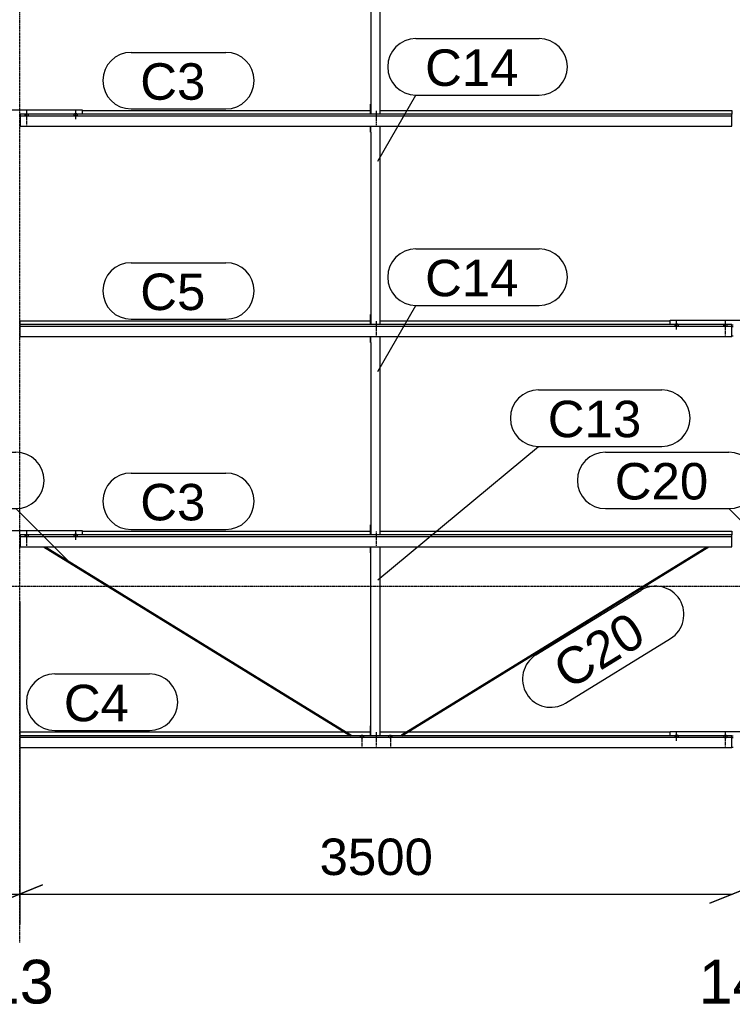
# Model space of a CAD drawing. Header units: millimetres. Extents: x -4888 to 73862, y -29046 to 15504.
# Tile 75 of 111: x 42000 to 45498, y -2054 to 2781. Entities that reach past the tile are written whole.
import ezdxf

# ---------------------------------------------------------------- set-up
doc = ezdxf.new("R2010")
doc.units = ezdxf.units.MM
doc.linetypes.add('DXK_LINE_DOT2', pattern=[3.9198, 1.9599, -1.9599])
doc.linetypes.add('DXK_LINE_DOT3', pattern=[5.9187, 2.979, -0.9799, 0.9799, -0.9799])
doc.styles.add('Arial', font='ARIAL.TTF', dxfattribs={"height": 0.2})

# ---------------------------------------------------------------- blocks, each defined once
blk = doc.blocks.new('Part-1953139-18666 - 1282')
at = {"color": 3, "linetype": 'Continuous'}
for p, q in [((43722, 163.5), (43722, 193.1)), ((43722, 163.5), (43724, 163.5)), ((43724, 163.5), (43724, 193.1)), ((43724, -734.9), (43724, 163.5)), ((43769, -734.9), (43769, 193.1)), ((43722, -734.9), (43722, -685.6)), ((43722, -685.6), (43724, -685.6))]:
    blk.add_line(p, q, dxfattribs=at)
blk = doc.blocks.new('Part-1953139-17165 - 1282')
at = {"color": 3, "linetype": 'Continuous'}
for p, q in [((42003, 251.4), (42003, 193.1)), ((45497, 251.4), (42003, 251.4)), ((42003, 243.9), (45497, 243.9)), ((42307, 270), (43722, 270)), ((43769, 270), (45497, 270)), ((45497, 270), (45497, 251.4)), ((45497, 193.1), (45497, 251.4)), ((42003, 193.1), (45497, 193.1))]:
    blk.add_line(p, q, dxfattribs=at)
blk = doc.blocks.new('Bolt-1953139-18676 - 1282')
at = {"color": 5, "linetype": 'DXK_LINE_DOT2'}
blk.add_line((43750, 2333.9), (43750, 2291.6), dxfattribs=at)
blk = doc.blocks.new('Bolt-1953139-18027 - 1282')
at = {"color": 5, "linetype": 'DXK_LINE_DOT2'}
blk.add_line((42035, 2263.9), (42035, 2306.2), dxfattribs=at)
blk = doc.blocks.new('Part-1953139-17166 - 1282')
at = {"color": 3, "linetype": 'Continuous'}
for p, q in [((42003, 1284.2), (42003, 1302.9)), ((42003, 1302.9), (43722, 1302.9)), ((42003, 1226), (42003, 1284.2)), ((45497, 1284.2), (42003, 1284.2)), ((42003, 1276.8), (45497, 1276.8)), ((43769, 1302.9), (45193, 1302.9)), ((45497, 1226), (45497, 1284.2)), ((42003, 1226), (45497, 1226))]:
    blk.add_line(p, q, dxfattribs=at)
blk = doc.blocks.new('Bolt-1953139-18675 - 1282')
at = {"color": 5, "linetype": 'DXK_LINE_DOT2'}
blk.add_line((43750, 2304.1), (43750, 2261.8), dxfattribs=at)
blk = doc.blocks.new('Part-1953139-17167 - 1282')
at = {"color": 3, "linetype": 'Continuous'}
for p, q in [((42307, 2335.8), (43722, 2335.8)), ((43769, 2335.8), (45497, 2335.8)), ((45497, 2335.8), (45497, 2317.1)), ((42003, 2317.1), (42003, 2258.8)), ((45497, 2317.1), (42003, 2317.1)), ((42003, 2309.6), (45497, 2309.6)), ((45497, 2258.8), (45497, 2317.1)), ((42003, 2258.8), (45497, 2258.8))]:
    blk.add_line(p, q, dxfattribs=at)
blk = doc.blocks.new('Bolt-1953139-18049 - 1282')
at = {"color": 5, "linetype": 'Continuous'}
for p, q in [((45456.2, 1281.5), (45456, 1281)), ((45456, 1281), (45456, 1280.6)), ((45456, 1280.6), (45456, 1280.1)), ((45456, 1280.1), (45456.2, 1279.6)), ((45456.4, 1281.9), (45456.2, 1281.5)), ((45456.2, 1279.6), (45456.4, 1279.2)), ((45456.7, 1282.4), (45456.4, 1281.9)), ((45456.4, 1279.2), (45456.7, 1278.7)), ((45457.1, 1282.8), (45456.7, 1282.4)), ((45456.7, 1278.7), (45457.1, 1278.3)), ((45457.5, 1283.2), (45457.1, 1282.8)), ((45457.1, 1278.3), (45457.5, 1277.9)), ((45458, 1283.6), (45457.5, 1283.2)), ((45457.5, 1277.9), (45458, 1277.5)), ((45458.6, 1283.9), (45458, 1283.6)), ((45458, 1277.5), (45458.6, 1277.2)), ((45459.3, 1284.3), (45458.6, 1283.9)), ((45458.6, 1277.2), (45459.3, 1276.9)), ((45460, 1284.5), (45459.3, 1284.3)), ((45459.3, 1276.9), (45460, 1276.6)), ((45460.8, 1284.8), (45460, 1284.5)), ((45460, 1276.6), (45460.8, 1276.3)), ((45461.6, 1285), (45460.8, 1284.8)), ((45460.8, 1276.3), (45461.6, 1276.1)), ((45462.4, 1285.1), (45461.6, 1285)), ((45461.6, 1276.1), (45462.4, 1276)), ((45463.2, 1285.3), (45462.4, 1285.1)), ((45462.4, 1276), (45463.2, 1275.9)), ((45464.1, 1285.3), (45463.2, 1285.3)), ((45463.2, 1275.9), (45464.1, 1275.8)), ((45465, 1285.3), (45464.1, 1285.3)), ((45464.1, 1275.8), (45465, 1275.8)), ((45465, 1260.8), (45465, 1303.2)), ((45465.9, 1285.3), (45465, 1285.3)), ((45465, 1275.8), (45465.9, 1275.8)), ((45466.8, 1285.3), (45465.9, 1285.3)), ((45465.9, 1275.8), (45466.8, 1275.9)), ((45467.6, 1285.1), (45466.8, 1285.3)), ((45466.8, 1275.9), (45467.6, 1276)), ((45468.4, 1285), (45467.6, 1285.1)), ((45467.6, 1276), (45468.4, 1276.1)), ((45469.2, 1284.8), (45468.4, 1285)), ((45468.4, 1276.1), (45469.2, 1276.3)), ((45470, 1284.5), (45469.2, 1284.8)), ((45469.2, 1276.3), (45470, 1276.6)), ((45470.7, 1284.3), (45470, 1284.5)), ((45470, 1276.6), (45470.7, 1276.9)), ((45471.4, 1283.9), (45470.7, 1284.3)), ((45470.7, 1276.9), (45471.4, 1277.2)), ((45472, 1283.6), (45471.4, 1283.9)), ((45471.4, 1277.2), (45472, 1277.5)), ((45472.5, 1283.2), (45472, 1283.6)), ((45472, 1277.5), (45472.5, 1277.9)), ((45472.9, 1282.8), (45472.5, 1283.2)), ((45472.5, 1277.9), (45472.9, 1278.3)), ((45473.3, 1282.4), (45472.9, 1282.8)), ((45472.9, 1278.3), (45473.3, 1278.7)), ((45473.6, 1281.9), (45473.3, 1282.4)), ((45473.3, 1278.7), (45473.6, 1279.2)), ((45473.8, 1281.5), (45473.6, 1281.9)), ((45473.6, 1279.2), (45473.8, 1279.6)), ((45474, 1281), (45473.8, 1281.5)), ((45473.8, 1279.6), (45474, 1280.1)), ((45474, 1280.6), (45474, 1281)), ((45474, 1280.1), (45474, 1280.6))]:
    blk.add_line(p, q, dxfattribs=at)
blk = doc.blocks.new('Part-1953139-19032 - 1282')
at = {"color": 3, "linetype": 'Continuous'}
for p, q in [((43873.8, -730.8), (45374, 193.1)), ((43876.2, -734.9), (45383.1, 193.1)), ((43873.5, -731.2), (43873.8, -730.8)), ((43873.9, -732.6), (43873.5, -731.2)), ((43875, -734.2), (43873.9, -732.6)), ((43875.8, -734.9), (43875, -734.2))]:
    blk.add_line(p, q, dxfattribs=at)
blk = doc.blocks.new('Part-1953139-17164 - 1282')
at = {"color": 3, "linetype": 'Continuous'}
for p, q in [((42003, -734.9), (42003, -716.2)), ((42003, -716.2), (43593.5, -716.2)), ((43602.6, -716.2), (43722, -716.2)), ((43769, -716.2), (43897.4, -716.2)), ((43906.5, -716.2), (45193, -716.2)), ((42003, -793.2), (42003, -734.9)), ((45497, -734.9), (42003, -734.9)), ((42003, -742.4), (45497, -742.4)), ((45497, -793.2), (45497, -734.9)), ((42003, -793.2), (45497, -793.2))]:
    blk.add_line(p, q, dxfattribs=at)
blk = doc.blocks.new('GridLine-1953139-4953 - 1282')
at = {"color": 174, "linetype": 'DXK_LINE_DOT3'}
blk.add_line((42000, -1750), (42000, 12340), dxfattribs=at)
at = {"color": 136, "linetype": 'Continuous', "style": 'Arial'}
blk.add_text('13', height=214.89, dxfattribs=at).set_placement((41833.2, -2050))
blk = doc.blocks.new('GridLine-1953139-4954 - 1282')
at = {"color": 136, "linetype": 'Continuous', "style": 'Arial'}
blk.add_text('14', height=214.89, dxfattribs=at).set_placement((45333.2, -2050))
blk = doc.blocks.new('GridLine-1953139-4960 - 1282')
at = {"color": 174, "linetype": 'DXK_LINE_DOT3'}
blk.add_line((-1750, 0), (64750, 0), dxfattribs=at)
blk = doc.blocks.new('Bolt-1953139-18020 - 1282')
at = {"color": 5, "linetype": 'DXK_LINE_DOT2'}
blk.add_line((42035, 198.2), (42035, 240.5), dxfattribs=at)
blk = doc.blocks.new('Bolt-1953139-18030 - 1282')
at = {"color": 5, "linetype": 'Continuous'}
for p, q in [((42275, 2292.2), (42275, 2334.6)), ((42266.2, 2315.7), (42266, 2315.2)), ((42266, 2315.2), (42266, 2314.8)), ((42266, 2314.8), (42266, 2314.3)), ((42266, 2314.3), (42266.2, 2313.8)), ((42266.4, 2316.2), (42266.2, 2315.7)), ((42266.2, 2313.8), (42266.4, 2313.4)), ((42266.7, 2316.6), (42266.4, 2316.2)), ((42266.4, 2313.4), (42266.7, 2312.9)), ((42267.1, 2317), (42266.7, 2316.6)), ((42266.7, 2312.9), (42267.1, 2312.5)), ((42267.5, 2317.4), (42267.1, 2317)), ((42267.1, 2312.5), (42267.5, 2312.1)), ((42268, 2317.8), (42267.5, 2317.4)), ((42267.5, 2312.1), (42268, 2311.7)), ((42268.6, 2318.2), (42268, 2317.8)), ((42268, 2311.7), (42268.6, 2311.4)), ((42269.3, 2318.5), (42268.6, 2318.2)), ((42268.6, 2311.4), (42269.3, 2311.1)), ((42270, 2318.7), (42269.3, 2318.5)), ((42269.3, 2311.1), (42270, 2310.8)), ((42270.8, 2319), (42270, 2318.7)), ((42270, 2310.8), (42270.8, 2310.5)), ((42271.6, 2319.2), (42270.8, 2319)), ((42270.8, 2310.5), (42271.6, 2310.3)), ((42272.4, 2319.3), (42271.6, 2319.2)), ((42271.6, 2310.3), (42272.4, 2310.2)), ((42273.2, 2319.5), (42272.4, 2319.3)), ((42272.4, 2310.2), (42273.2, 2310.1)), ((42274.1, 2319.5), (42273.2, 2319.5)), ((42273.2, 2310.1), (42274.1, 2310)), ((42275, 2319.6), (42274.1, 2319.5)), ((42274.1, 2310), (42275, 2310)), ((42275.9, 2319.5), (42275, 2319.6)), ((42275, 2310), (42275.9, 2310)), ((42276.8, 2319.5), (42275.9, 2319.5)), ((42275.9, 2310), (42276.8, 2310.1)), ((42277.6, 2319.3), (42276.8, 2319.5)), ((42276.8, 2310.1), (42277.6, 2310.2)), ((42278.4, 2319.2), (42277.6, 2319.3)), ((42277.6, 2310.2), (42278.4, 2310.3)), ((42279.2, 2319), (42278.4, 2319.2)), ((42278.4, 2310.3), (42279.2, 2310.5)), ((42280, 2318.7), (42279.2, 2319)), ((42279.2, 2310.5), (42280, 2310.8)), ((42280.7, 2318.5), (42280, 2318.7)), ((42280, 2310.8), (42280.7, 2311.1)), ((42281.4, 2318.2), (42280.7, 2318.5)), ((42280.7, 2311.1), (42281.4, 2311.4)), ((42282, 2317.8), (42281.4, 2318.2)), ((42281.4, 2311.4), (42282, 2311.7)), ((42282.5, 2317.4), (42282, 2317.8)), ((42282, 2311.7), (42282.5, 2312.1)), ((42282.9, 2317), (42282.5, 2317.4)), ((42282.5, 2312.1), (42282.9, 2312.5)), ((42283.3, 2316.6), (42282.9, 2317)), ((42282.9, 2312.5), (42283.3, 2312.9)), ((42283.6, 2316.2), (42283.3, 2316.6)), ((42283.3, 2312.9), (42283.6, 2313.4)), ((42283.8, 2315.7), (42283.6, 2316.2)), ((42283.6, 2313.4), (42283.8, 2313.8)), ((42284, 2315.2), (42283.8, 2315.7)), ((42283.8, 2313.8), (42284, 2314.3)), ((42284, 2314.8), (42284, 2315.2)), ((42284, 2314.3), (42284, 2314.8))]:
    blk.add_line(p, q, dxfattribs=at)
blk = doc.blocks.new('Part-1953139-18046 - 1282')
at = {"color": 3, "linetype": 'Continuous'}
for p, q in [((45193, 1284.2), (45193, 1305.3)), ((45193, 1305.3), (45807, 1305.3)), ((45497, 1283.5), (45503, 1283.5)), ((45497, 1275), (45503, 1275)), ((45807, 1305.3), (45807, 1284.2)), ((45497, 1228.4), (45503, 1228.4))]:
    blk.add_line(p, q, dxfattribs=at)
blk = doc.blocks.new('Bolt-1953139-18052 - 1282')
at = {"color": 5, "linetype": 'Continuous'}
for p, q in [((45216.2, 1282.8), (45216, 1282.4)), ((45216, 1282.4), (45216, 1281.9)), ((45216, 1281.9), (45216, 1281.4)), ((45216, 1281.4), (45216.2, 1281)), ((45216.4, 1283.3), (45216.2, 1282.8)), ((45216.2, 1281), (45216.4, 1280.5)), ((45216.7, 1283.7), (45216.4, 1283.3)), ((45216.4, 1280.5), (45216.7, 1280.1)), ((45217.1, 1284.2), (45216.7, 1283.7)), ((45216.7, 1280.1), (45217.1, 1279.7)), ((45217.5, 1284.6), (45217.1, 1284.2)), ((45217.1, 1279.7), (45217.5, 1279.2)), ((45218, 1284.9), (45217.5, 1284.6)), ((45217.5, 1279.2), (45218, 1278.9)), ((45218.6, 1285.3), (45218, 1284.9)), ((45218, 1278.9), (45218.6, 1278.5)), ((45219.3, 1285.6), (45218.6, 1285.3)), ((45218.6, 1278.5), (45219.3, 1278.2)), ((45220, 1285.9), (45219.3, 1285.6)), ((45219.3, 1278.2), (45220, 1277.9)), ((45220.8, 1286.1), (45220, 1285.9)), ((45220, 1277.9), (45220.8, 1277.7)), ((45221.6, 1286.3), (45220.8, 1286.1)), ((45220.8, 1277.7), (45221.6, 1277.5)), ((45222.4, 1286.5), (45221.6, 1286.3)), ((45221.6, 1277.5), (45222.4, 1277.3)), ((45223.2, 1286.6), (45222.4, 1286.5)), ((45222.4, 1277.3), (45223.2, 1277.2)), ((45224.1, 1286.7), (45223.2, 1286.6)), ((45223.2, 1277.2), (45224.1, 1277.1)), ((45225, 1286.7), (45224.1, 1286.7)), ((45224.1, 1277.1), (45225, 1277.1)), ((45225, 1259.4), (45225, 1301.7)), ((45225.9, 1286.7), (45225, 1286.7)), ((45225, 1277.1), (45225.9, 1277.1)), ((45226.8, 1286.6), (45225.9, 1286.7)), ((45225.9, 1277.1), (45226.8, 1277.2)), ((45227.6, 1286.5), (45226.8, 1286.6)), ((45226.8, 1277.2), (45227.6, 1277.3)), ((45228.4, 1286.3), (45227.6, 1286.5)), ((45227.6, 1277.3), (45228.4, 1277.5)), ((45229.2, 1286.1), (45228.4, 1286.3)), ((45228.4, 1277.5), (45229.2, 1277.7)), ((45230, 1285.9), (45229.2, 1286.1)), ((45229.2, 1277.7), (45230, 1277.9)), ((45230.7, 1285.6), (45230, 1285.9)), ((45230, 1277.9), (45230.7, 1278.2)), ((45231.4, 1285.3), (45230.7, 1285.6)), ((45230.7, 1278.2), (45231.4, 1278.5)), ((45232, 1284.9), (45231.4, 1285.3)), ((45231.4, 1278.5), (45232, 1278.9)), ((45232.5, 1284.6), (45232, 1284.9)), ((45232, 1278.9), (45232.5, 1279.2)), ((45232.9, 1284.2), (45232.5, 1284.6)), ((45232.5, 1279.2), (45232.9, 1279.7)), ((45233.3, 1283.7), (45232.9, 1284.2)), ((45232.9, 1279.7), (45233.3, 1280.1)), ((45233.6, 1283.3), (45233.3, 1283.7)), ((45233.3, 1280.1), (45233.6, 1280.5)), ((45233.8, 1282.8), (45233.6, 1283.3)), ((45233.6, 1280.5), (45233.8, 1281)), ((45234, 1282.4), (45233.8, 1282.8)), ((45233.8, 1281), (45234, 1281.4)), ((45234, 1281.9), (45234, 1282.4)), ((45234, 1281.4), (45234, 1281.9))]:
    blk.add_line(p, q, dxfattribs=at)
blk = doc.blocks.new('Part-1953139-18677 - 1282')
at = {"color": 3, "linetype": 'Continuous'}
for p, q in [((43722, 3262.1), (43722, 3291.7)), ((43724, 3262.1), (43724, 3291.7)), ((43769, 2317.1), (43769, 3291.7)), ((43722, 3262.1), (43724, 3262.1)), ((43724, 3262.1), (43724, 2317.1)), ((43722, 2317.1), (43722, 2366.4)), ((43722, 2366.4), (43724, 2366.4))]:
    blk.add_line(p, q, dxfattribs=at)
blk = doc.blocks.new('Bolt-1953139-18669 - 1282')
at = {"color": 5, "linetype": 'DXK_LINE_DOT2'}
blk.add_line((43750, -747.1), (43750, -789.4), dxfattribs=at)
blk = doc.blocks.new('Bolt-1953139-18667 - 1282')
at = {"color": 5, "linetype": 'DXK_LINE_DOT2'}
blk.add_line((43750, 238.4), (43750, 196), dxfattribs=at)
blk = doc.blocks.new('Part-1953139-18025 - 1282')
at = {"color": 3, "linetype": 'Continuous'}
for p, q in [((41693, 2317.1), (41693, 2338.2)), ((41693, 2338.2), (42307, 2338.2)), ((42307, 2338.2), (42307, 2317.1)), ((41997, 2316.3), (42003, 2316.3)), ((41997, 2307.8), (42003, 2307.8)), ((41997, 2261.3), (42003, 2261.3))]:
    blk.add_line(p, q, dxfattribs=at)
blk = doc.blocks.new('Part-1953139-19031 - 1282')
at = {"color": 3, "linetype": 'Continuous'}
for p, q in [((42116.9, 193.1), (43623.8, -734.9)), ((42126, 193.1), (43626.2, -730.8)), ((43625, -734.2), (43624.2, -734.9)), ((43626.1, -732.6), (43625, -734.2)), ((43626.5, -731.2), (43626.1, -732.6)), ((43626.2, -730.8), (43626.5, -731.2))]:
    blk.add_line(p, q, dxfattribs=at)
blk = doc.blocks.new('Bolt-1953139-18045 - 1282')
at = {"color": 5, "linetype": 'Continuous'}
for p, q in [((45225, -759.8), (45225, -717.4)), ((45216.2, -736.3), (45216, -736.8)), ((45216, -736.8), (45216, -737.2)), ((45216, -737.2), (45216, -737.7)), ((45216, -737.7), (45216.2, -738.2)), ((45216.4, -735.8), (45216.2, -736.3)), ((45216.2, -738.2), (45216.4, -738.6)), ((45216.7, -735.4), (45216.4, -735.8)), ((45216.4, -738.6), (45216.7, -739.1)), ((45217.1, -735), (45216.7, -735.4)), ((45216.7, -739.1), (45217.1, -739.5)), ((45217.5, -734.6), (45217.1, -735)), ((45217.1, -739.5), (45217.5, -739.9)), ((45218, -734.2), (45217.5, -734.6)), ((45217.5, -739.9), (45218, -740.3)), ((45218.6, -733.8), (45218, -734.2)), ((45218, -740.3), (45218.6, -740.6)), ((45219.3, -733.5), (45218.6, -733.8)), ((45218.6, -740.6), (45219.3, -740.9)), ((45220, -733.3), (45219.3, -733.5)), ((45219.3, -740.9), (45220, -741.2)), ((45220.8, -733), (45220, -733.3)), ((45220, -741.2), (45220.8, -741.5)), ((45221.6, -732.8), (45220.8, -733)), ((45220.8, -741.5), (45221.6, -741.7)), ((45222.4, -732.7), (45221.6, -732.8)), ((45221.6, -741.7), (45222.4, -741.8)), ((45223.2, -732.5), (45222.4, -732.7)), ((45222.4, -741.8), (45223.2, -741.9)), ((45224.1, -732.5), (45223.2, -732.5)), ((45223.2, -741.9), (45224.1, -742)), ((45225, -732.4), (45224.1, -732.5)), ((45224.1, -742), (45225, -742)), ((45225.9, -732.5), (45225, -732.4)), ((45225, -742), (45225.9, -742)), ((45226.8, -732.5), (45225.9, -732.5)), ((45225.9, -742), (45226.8, -741.9)), ((45227.6, -732.7), (45226.8, -732.5)), ((45226.8, -741.9), (45227.6, -741.8)), ((45228.4, -732.8), (45227.6, -732.7)), ((45227.6, -741.8), (45228.4, -741.7)), ((45229.2, -733), (45228.4, -732.8)), ((45228.4, -741.7), (45229.2, -741.5)), ((45230, -733.3), (45229.2, -733)), ((45229.2, -741.5), (45230, -741.2)), ((45230.7, -733.5), (45230, -733.3)), ((45230, -741.2), (45230.7, -740.9)), ((45231.4, -733.8), (45230.7, -733.5)), ((45230.7, -740.9), (45231.4, -740.6)), ((45232, -734.2), (45231.4, -733.8)), ((45231.4, -740.6), (45232, -740.3)), ((45232.5, -734.6), (45232, -734.2)), ((45232, -740.3), (45232.5, -739.9)), ((45232.9, -735), (45232.5, -734.6)), ((45232.5, -739.9), (45232.9, -739.5)), ((45233.3, -735.4), (45232.9, -735)), ((45232.9, -739.5), (45233.3, -739.1)), ((45233.6, -735.8), (45233.3, -735.4)), ((45233.3, -739.1), (45233.6, -738.6)), ((45233.8, -736.3), (45233.6, -735.8)), ((45233.6, -738.6), (45233.8, -738.2)), ((45234, -736.8), (45233.8, -736.3)), ((45233.8, -738.2), (45234, -737.7)), ((45234, -737.2), (45234, -736.8)), ((45234, -737.7), (45234, -737.2))]:
    blk.add_line(p, q, dxfattribs=at)
blk = doc.blocks.new('Part-1953139-18018 - 1282')
at = {"color": 3, "linetype": 'Continuous'}
for p, q in [((41693, 251.4), (41693, 272.5)), ((41693, 272.5), (42307, 272.5)), ((41997, 250.6), (42003, 250.6)), ((41997, 242.1), (42003, 242.1)), ((42307, 272.5), (42307, 251.4)), ((41997, 195.5), (42003, 195.5))]:
    blk.add_line(p, q, dxfattribs=at)
blk = doc.blocks.new('Bolt-1953139-18019 - 1282')
at = {"color": 5, "linetype": 'Continuous'}
for p, q in [((42026.2, 248.6), (42026, 248.2)), ((42026, 248.2), (42026, 247.7)), ((42026, 247.7), (42026, 247.2)), ((42026, 247.2), (42026.2, 246.8)), ((42026.4, 249.1), (42026.2, 248.6)), ((42026.2, 246.8), (42026.4, 246.3)), ((42026.7, 249.5), (42026.4, 249.1)), ((42026.4, 246.3), (42026.7, 245.9)), ((42027.1, 250), (42026.7, 249.5)), ((42026.7, 245.9), (42027.1, 245.4)), ((42027.5, 250.4), (42027.1, 250)), ((42027.1, 245.4), (42027.5, 245)), ((42028, 250.7), (42027.5, 250.4)), ((42027.5, 245), (42028, 244.7)), ((42028.6, 251.1), (42028, 250.7)), ((42028, 244.7), (42028.6, 244.3)), ((42029.3, 251.4), (42028.6, 251.1)), ((42028.6, 244.3), (42029.3, 244)), ((42030, 251.7), (42029.3, 251.4)), ((42029.3, 244), (42030, 243.7)), ((42030.8, 251.9), (42030, 251.7)), ((42030, 243.7), (42030.8, 243.5)), ((42031.6, 252.1), (42030.8, 251.9)), ((42030.8, 243.5), (42031.6, 243.3)), ((42032.4, 252.3), (42031.6, 252.1)), ((42031.6, 243.3), (42032.4, 243.1)), ((42033.2, 252.4), (42032.4, 252.3)), ((42032.4, 243.1), (42033.2, 243)), ((42034.1, 252.5), (42033.2, 252.4)), ((42033.2, 243), (42034.1, 242.9)), ((42035, 252.5), (42034.1, 252.5)), ((42034.1, 242.9), (42035, 242.9)), ((42035, 228), (42035, 270.3)), ((42035.9, 252.5), (42035, 252.5)), ((42035, 242.9), (42035.9, 242.9)), ((42036.8, 252.4), (42035.9, 252.5)), ((42035.9, 242.9), (42036.8, 243)), ((42037.6, 252.3), (42036.8, 252.4)), ((42036.8, 243), (42037.6, 243.1)), ((42038.4, 252.1), (42037.6, 252.3)), ((42037.6, 243.1), (42038.4, 243.3)), ((42039.2, 251.9), (42038.4, 252.1)), ((42038.4, 243.3), (42039.2, 243.5)), ((42040, 251.7), (42039.2, 251.9)), ((42039.2, 243.5), (42040, 243.7)), ((42040.7, 251.4), (42040, 251.7)), ((42040, 243.7), (42040.7, 244)), ((42041.4, 251.1), (42040.7, 251.4)), ((42040.7, 244), (42041.4, 244.3)), ((42042, 250.7), (42041.4, 251.1)), ((42041.4, 244.3), (42042, 244.7)), ((42042.5, 250.4), (42042, 250.7)), ((42042, 244.7), (42042.5, 245)), ((42042.9, 250), (42042.5, 250.4)), ((42042.5, 245), (42042.9, 245.4)), ((42043.3, 249.5), (42042.9, 250)), ((42042.9, 245.4), (42043.3, 245.9)), ((42043.6, 249.1), (42043.3, 249.5)), ((42043.3, 245.9), (42043.6, 246.3)), ((42043.8, 248.6), (42043.6, 249.1)), ((42043.6, 246.3), (42043.8, 246.8)), ((42044, 248.2), (42043.8, 248.6)), ((42043.8, 246.8), (42044, 247.2)), ((42044, 247.7), (42044, 248.2)), ((42044, 247.2), (42044, 247.7))]:
    blk.add_line(p, q, dxfattribs=at)
blk = doc.blocks.new('Bolt-1953139-18023 - 1282')
at = {"color": 5, "linetype": 'Continuous'}
for p, q in [((42266.2, 250), (42266, 249.5)), ((42266, 249.5), (42266, 249.1)), ((42266, 249.1), (42266, 248.6)), ((42266, 248.6), (42266.2, 248.1)), ((42266.4, 250.4), (42266.2, 250)), ((42266.2, 248.1), (42266.4, 247.7)), ((42266.7, 250.9), (42266.4, 250.4)), ((42266.4, 247.7), (42266.7, 247.2)), ((42267.1, 251.3), (42266.7, 250.9)), ((42266.7, 247.2), (42267.1, 246.8)), ((42267.5, 251.7), (42267.1, 251.3)), ((42267.1, 246.8), (42267.5, 246.4)), ((42268, 252.1), (42267.5, 251.7)), ((42267.5, 246.4), (42268, 246)), ((42268.6, 252.4), (42268, 252.1)), ((42268, 246), (42268.6, 245.7)), ((42269.3, 252.8), (42268.6, 252.4)), ((42268.6, 245.7), (42269.3, 245.3)), ((42270, 253), (42269.3, 252.8)), ((42269.3, 245.3), (42270, 245.1)), ((42270.8, 253.3), (42270, 253)), ((42270, 245.1), (42270.8, 244.8)), ((42271.6, 253.5), (42270.8, 253.3)), ((42270.8, 244.8), (42271.6, 244.6)), ((42272.4, 253.6), (42271.6, 253.5)), ((42271.6, 244.6), (42272.4, 244.5)), ((42273.2, 253.7), (42272.4, 253.6)), ((42272.4, 244.5), (42273.2, 244.4)), ((42274.1, 253.8), (42273.2, 253.7)), ((42273.2, 244.4), (42274.1, 244.3)), ((42275, 253.8), (42274.1, 253.8)), ((42274.1, 244.3), (42275, 244.3)), ((42275, 226.5), (42275, 268.9)), ((42275.9, 253.8), (42275, 253.8)), ((42275, 244.3), (42275.9, 244.3)), ((42276.8, 253.7), (42275.9, 253.8)), ((42275.9, 244.3), (42276.8, 244.4)), ((42277.6, 253.6), (42276.8, 253.7)), ((42276.8, 244.4), (42277.6, 244.5)), ((42278.4, 253.5), (42277.6, 253.6)), ((42277.6, 244.5), (42278.4, 244.6)), ((42279.2, 253.3), (42278.4, 253.5)), ((42278.4, 244.6), (42279.2, 244.8)), ((42280, 253), (42279.2, 253.3)), ((42279.2, 244.8), (42280, 245.1)), ((42280.7, 252.8), (42280, 253)), ((42280, 245.1), (42280.7, 245.3)), ((42281.4, 252.4), (42280.7, 252.8)), ((42280.7, 245.3), (42281.4, 245.7)), ((42282, 252.1), (42281.4, 252.4)), ((42281.4, 245.7), (42282, 246)), ((42282.5, 251.7), (42282, 252.1)), ((42282, 246), (42282.5, 246.4)), ((42282.9, 251.3), (42282.5, 251.7)), ((42282.5, 246.4), (42282.9, 246.8)), ((42283.3, 250.9), (42282.9, 251.3)), ((42282.9, 246.8), (42283.3, 247.2)), ((42283.6, 250.4), (42283.3, 250.9)), ((42283.3, 247.2), (42283.6, 247.7)), ((42283.8, 250), (42283.6, 250.4)), ((42283.6, 247.7), (42283.8, 248.1)), ((42284, 249.5), (42283.8, 250)), ((42283.8, 248.1), (42284, 248.6)), ((42284, 249.1), (42284, 249.5)), ((42284, 248.6), (42284, 249.1))]:
    blk.add_line(p, q, dxfattribs=at)
blk = doc.blocks.new('Bolt-1953139-18026 - 1282')
at = {"color": 5, "linetype": 'Continuous'}
for p, q in [((42035, 2293.7), (42035, 2336)), ((42026.2, 2314.3), (42026, 2313.9)), ((42026, 2313.9), (42026, 2313.4)), ((42026, 2313.4), (42026, 2312.9)), ((42026, 2312.9), (42026.2, 2312.5)), ((42026.4, 2314.8), (42026.2, 2314.3)), ((42026.2, 2312.5), (42026.4, 2312)), ((42026.7, 2315.2), (42026.4, 2314.8)), ((42026.4, 2312), (42026.7, 2311.6)), ((42027.1, 2315.7), (42026.7, 2315.2)), ((42026.7, 2311.6), (42027.1, 2311.2)), ((42027.5, 2316.1), (42027.1, 2315.7)), ((42027.1, 2311.2), (42027.5, 2310.7)), ((42028, 2316.4), (42027.5, 2316.1)), ((42027.5, 2310.7), (42028, 2310.4)), ((42028.6, 2316.8), (42028, 2316.4)), ((42028, 2310.4), (42028.6, 2310)), ((42029.3, 2317.1), (42028.6, 2316.8)), ((42028.6, 2310), (42029.3, 2309.7)), ((42030, 2317.4), (42029.3, 2317.1)), ((42029.3, 2309.7), (42030, 2309.4)), ((42030.8, 2317.6), (42030, 2317.4)), ((42030, 2309.4), (42030.8, 2309.2)), ((42031.6, 2317.8), (42030.8, 2317.6)), ((42030.8, 2309.2), (42031.6, 2309)), ((42032.4, 2318), (42031.6, 2317.8)), ((42031.6, 2309), (42032.4, 2308.8)), ((42033.2, 2318.1), (42032.4, 2318)), ((42032.4, 2308.8), (42033.2, 2308.7)), ((42034.1, 2318.2), (42033.2, 2318.1)), ((42033.2, 2308.7), (42034.1, 2308.6)), ((42035, 2318.2), (42034.1, 2318.2)), ((42034.1, 2308.6), (42035, 2308.6)), ((42035.9, 2318.2), (42035, 2318.2)), ((42035, 2308.6), (42035.9, 2308.6)), ((42036.8, 2318.1), (42035.9, 2318.2)), ((42035.9, 2308.6), (42036.8, 2308.7)), ((42037.6, 2318), (42036.8, 2318.1)), ((42036.8, 2308.7), (42037.6, 2308.8)), ((42038.4, 2317.8), (42037.6, 2318)), ((42037.6, 2308.8), (42038.4, 2309)), ((42039.2, 2317.6), (42038.4, 2317.8)), ((42038.4, 2309), (42039.2, 2309.2)), ((42040, 2317.4), (42039.2, 2317.6)), ((42039.2, 2309.2), (42040, 2309.4)), ((42040.7, 2317.1), (42040, 2317.4)), ((42040, 2309.4), (42040.7, 2309.7)), ((42041.4, 2316.8), (42040.7, 2317.1)), ((42040.7, 2309.7), (42041.4, 2310)), ((42042, 2316.4), (42041.4, 2316.8)), ((42041.4, 2310), (42042, 2310.4)), ((42042.5, 2316.1), (42042, 2316.4)), ((42042, 2310.4), (42042.5, 2310.7)), ((42042.9, 2315.7), (42042.5, 2316.1)), ((42042.5, 2310.7), (42042.9, 2311.2)), ((42043.3, 2315.2), (42042.9, 2315.7)), ((42042.9, 2311.2), (42043.3, 2311.6)), ((42043.6, 2314.8), (42043.3, 2315.2)), ((42043.3, 2311.6), (42043.6, 2312)), ((42043.8, 2314.3), (42043.6, 2314.8)), ((42043.6, 2312), (42043.8, 2312.5)), ((42044, 2313.9), (42043.8, 2314.3)), ((42043.8, 2312.5), (42044, 2312.9)), ((42044, 2313.4), (42044, 2313.9)), ((42044, 2312.9), (42044, 2313.4))]:
    blk.add_line(p, q, dxfattribs=at)
blk = doc.blocks.new('Part-1953139-18039 - 1282')
at = {"color": 3, "linetype": 'Continuous'}
for p, q in [((45193, -734.9), (45193, -713.8)), ((45193, -713.8), (45807, -713.8)), ((45807, -713.8), (45807, -734.9)), ((45497, -735.7), (45503, -735.7)), ((45497, -744.2), (45503, -744.2)), ((45497, -790.7), (45503, -790.7))]:
    blk.add_line(p, q, dxfattribs=at)
blk = doc.blocks.new('Bolt-1953139-18042 - 1282')
at = {"color": 5, "linetype": 'Continuous'}
for p, q in [((45465, -758.3), (45465, -716)), ((45456.2, -737.7), (45456, -738.1)), ((45456, -738.1), (45456, -738.6)), ((45456, -738.6), (45456, -739.1)), ((45456, -739.1), (45456.2, -739.5)), ((45456.4, -737.2), (45456.2, -737.7)), ((45456.2, -739.5), (45456.4, -740)), ((45456.7, -736.8), (45456.4, -737.2)), ((45456.4, -740), (45456.7, -740.4)), ((45457.1, -736.3), (45456.7, -736.8)), ((45456.7, -740.4), (45457.1, -740.8)), ((45457.5, -735.9), (45457.1, -736.3)), ((45457.1, -740.8), (45457.5, -741.3)), ((45458, -735.6), (45457.5, -735.9)), ((45457.5, -741.3), (45458, -741.6)), ((45458.6, -735.2), (45458, -735.6)), ((45458, -741.6), (45458.6, -742)), ((45459.3, -734.9), (45458.6, -735.2)), ((45458.6, -742), (45459.3, -742.3)), ((45460, -734.6), (45459.3, -734.9)), ((45459.3, -742.3), (45460, -742.6)), ((45460.8, -734.4), (45460, -734.6)), ((45460, -742.6), (45460.8, -742.8)), ((45461.6, -734.2), (45460.8, -734.4)), ((45460.8, -742.8), (45461.6, -743)), ((45462.4, -734), (45461.6, -734.2)), ((45461.6, -743), (45462.4, -743.2)), ((45463.2, -733.9), (45462.4, -734)), ((45462.4, -743.2), (45463.2, -743.3)), ((45464.1, -733.8), (45463.2, -733.9)), ((45463.2, -743.3), (45464.1, -743.4)), ((45465, -733.8), (45464.1, -733.8)), ((45464.1, -743.4), (45465, -743.4)), ((45465.9, -733.8), (45465, -733.8)), ((45465, -743.4), (45465.9, -743.4)), ((45466.8, -733.9), (45465.9, -733.8)), ((45465.9, -743.4), (45466.8, -743.3)), ((45467.6, -734), (45466.8, -733.9)), ((45466.8, -743.3), (45467.6, -743.2)), ((45468.4, -734.2), (45467.6, -734)), ((45467.6, -743.2), (45468.4, -743)), ((45469.2, -734.4), (45468.4, -734.2)), ((45468.4, -743), (45469.2, -742.8)), ((45470, -734.6), (45469.2, -734.4)), ((45469.2, -742.8), (45470, -742.6)), ((45470.7, -734.9), (45470, -734.6)), ((45470, -742.6), (45470.7, -742.3)), ((45471.4, -735.2), (45470.7, -734.9)), ((45470.7, -742.3), (45471.4, -742)), ((45472, -735.6), (45471.4, -735.2)), ((45471.4, -742), (45472, -741.6)), ((45472.5, -735.9), (45472, -735.6)), ((45472, -741.6), (45472.5, -741.3)), ((45472.9, -736.3), (45472.5, -735.9)), ((45472.5, -741.3), (45472.9, -740.8)), ((45473.3, -736.8), (45472.9, -736.3)), ((45472.9, -740.8), (45473.3, -740.4)), ((45473.6, -737.2), (45473.3, -736.8)), ((45473.3, -740.4), (45473.6, -740)), ((45473.8, -737.7), (45473.6, -737.2)), ((45473.6, -740), (45473.8, -739.5)), ((45474, -738.1), (45473.8, -737.7)), ((45473.8, -739.5), (45474, -739.1)), ((45474, -738.6), (45474, -738.1)), ((45474, -739.1), (45474, -738.6))]:
    blk.add_line(p, q, dxfattribs=at)
blk = doc.blocks.new('Bolt-1953139-18043 - 1282')
at = {"color": 5, "linetype": 'DXK_LINE_DOT2'}
blk.add_line((45465, -788.1), (45465, -745.8), dxfattribs=at)
blk = doc.blocks.new('Bolt-1953139-18050 - 1282')
at = {"color": 5, "linetype": 'DXK_LINE_DOT2'}
blk.add_line((45465, 1231), (45465, 1273.4), dxfattribs=at)
blk = doc.blocks.new('Bolt-1953139-19035 - 1282')
at = {"color": 5, "linetype": 'DXK_LINE_DOT2'}
blk.add_line((43820, -747.9), (43820, -790.2), dxfattribs=at)
blk = doc.blocks.new('Bolt-1953139-18670 - 1282')
at = {"color": 5, "linetype": 'DXK_LINE_DOT2'}
blk.add_line((43750, -717.3), (43750, -759.6), dxfattribs=at)
blk = doc.blocks.new('Bolt-1953139-18668 - 1282')
at = {"color": 5, "linetype": 'DXK_LINE_DOT2'}
blk.add_line((43750, 268.2), (43750, 225.9), dxfattribs=at)
blk = doc.blocks.new('Part-1953139-18671 - 1282')
at = {"color": 3, "linetype": 'Continuous'}
for p, q in [((43722, 1196.4), (43722, 1226)), ((43724, 1196.4), (43724, 1226)), ((43769, 251.4), (43769, 1226)), ((43722, 1196.4), (43724, 1196.4)), ((43724, 1196.4), (43724, 251.4)), ((43722, 251.4), (43722, 300.7)), ((43722, 300.7), (43724, 300.7))]:
    blk.add_line(p, q, dxfattribs=at)
blk = doc.blocks.new('Bolt-1953139-18672 - 1282')
at = {"color": 5, "linetype": 'DXK_LINE_DOT2'}
blk.add_line((43750, 1271.2), (43750, 1228.9), dxfattribs=at)
blk = doc.blocks.new('Bolt-1953139-18673 - 1282')
at = {"color": 5, "linetype": 'DXK_LINE_DOT2'}
blk.add_line((43750, 1301), (43750, 1258.7), dxfattribs=at)
blk = doc.blocks.new('Part-1953139-18674 - 1282')
at = {"color": 3, "linetype": 'Continuous'}
for p, q in [((43722, 2229.3), (43722, 2258.8)), ((43722, 2229.3), (43724, 2229.3)), ((43724, 2229.3), (43724, 2258.8)), ((43724, 2229.3), (43724, 1284.2)), ((43769, 1284.2), (43769, 2258.8)), ((43722, 1284.2), (43722, 1333.6)), ((43722, 1333.6), (43724, 1333.6))]:
    blk.add_line(p, q, dxfattribs=at)
blk = doc.blocks.new('Bolt-1953139-19036 - 1282')
at = {"color": 5, "linetype": 'Continuous'}
for p, q in [((43811.2, -737.7), (43811, -738.1)), ((43811, -738.1), (43811, -738.6)), ((43811, -738.6), (43811, -739.1)), ((43811, -739.1), (43811.2, -739.5)), ((43811.4, -737.2), (43811.2, -737.7)), ((43811.2, -739.5), (43811.4, -740)), ((43811.7, -736.8), (43811.4, -737.2)), ((43811.4, -740), (43811.7, -740.4)), ((43812.1, -736.3), (43811.7, -736.8)), ((43811.7, -740.4), (43812.1, -740.8)), ((43812.5, -735.9), (43812.1, -736.3)), ((43812.1, -740.8), (43812.5, -741.2)), ((43813, -735.5), (43812.5, -735.9)), ((43812.5, -741.2), (43813, -741.6)), ((43813.6, -735.2), (43813, -735.5)), ((43813, -741.6), (43813.6, -742)), ((43814.3, -734.9), (43813.6, -735.2)), ((43813.6, -742), (43814.3, -742.3)), ((43815, -734.6), (43814.3, -734.9)), ((43814.3, -742.3), (43815, -742.6)), ((43815.8, -734.4), (43815, -734.6)), ((43815, -742.6), (43815.8, -742.8)), ((43816.6, -734.2), (43815.8, -734.4)), ((43815.8, -742.8), (43816.6, -743)), ((43817.4, -734), (43816.6, -734.2)), ((43816.6, -743), (43817.4, -743.2)), ((43818.2, -733.9), (43817.4, -734)), ((43817.4, -743.2), (43818.2, -743.3)), ((43819.1, -733.8), (43818.2, -733.9)), ((43818.2, -743.3), (43819.1, -743.4)), ((43820, -733.8), (43819.1, -733.8)), ((43819.1, -743.4), (43820, -743.4)), ((43820.9, -733.8), (43820, -733.8)), ((43820, -735.2), (43820, -743.3)), ((43820, -743.4), (43820.9, -743.4)), ((43821.8, -733.9), (43820.9, -733.8)), ((43820.9, -743.4), (43821.8, -743.3)), ((43822.6, -734), (43821.8, -733.9)), ((43821.8, -743.3), (43822.6, -743.2)), ((43823.4, -734.2), (43822.6, -734)), ((43822.6, -743.2), (43823.4, -743)), ((43824.2, -734.4), (43823.4, -734.2)), ((43823.4, -743), (43824.2, -742.8)), ((43825, -734.6), (43824.2, -734.4)), ((43824.2, -742.8), (43825, -742.6)), ((43825.7, -734.9), (43825, -734.6)), ((43825, -742.6), (43825.7, -742.3)), ((43826.4, -735.2), (43825.7, -734.9)), ((43825.7, -742.3), (43826.4, -742)), ((43827, -735.5), (43826.4, -735.2)), ((43826.4, -742), (43827, -741.6)), ((43827.5, -735.9), (43827, -735.5)), ((43827, -741.6), (43827.5, -741.2)), ((43827.9, -736.3), (43827.5, -735.9)), ((43827.5, -741.2), (43827.9, -740.8)), ((43828.3, -736.8), (43827.9, -736.3)), ((43827.9, -740.8), (43828.3, -740.4)), ((43828.6, -737.2), (43828.3, -736.8)), ((43828.3, -740.4), (43828.6, -740)), ((43828.8, -737.7), (43828.6, -737.2)), ((43828.6, -740), (43828.8, -739.5)), ((43829, -738.1), (43828.8, -737.7)), ((43828.8, -739.5), (43829, -739.1)), ((43829, -738.6), (43829, -738.1)), ((43829, -739.1), (43829, -738.6))]:
    blk.add_line(p, q, dxfattribs=at)
blk = doc.blocks.new('Bolt-1953139-19033 - 1282')
at = {"color": 5, "linetype": 'DXK_LINE_DOT2'}
blk.add_line((43680, -747.9), (43680, -790.2), dxfattribs=at)
blk = doc.blocks.new('Bolt-1953139-19034 - 1282')
at = {"color": 5, "linetype": 'Continuous'}
for p, q in [((43671.2, -737.7), (43671, -738.1)), ((43671, -738.1), (43671, -738.6)), ((43671, -738.6), (43671, -739.1)), ((43671, -739.1), (43671.2, -739.5)), ((43671.4, -737.2), (43671.2, -737.7)), ((43671.2, -739.5), (43671.4, -740)), ((43671.7, -736.8), (43671.4, -737.2)), ((43671.4, -740), (43671.7, -740.4)), ((43672.1, -736.3), (43671.7, -736.8)), ((43671.7, -740.4), (43672.1, -740.8)), ((43672.5, -735.9), (43672.1, -736.3)), ((43672.1, -740.8), (43672.5, -741.2)), ((43673, -735.5), (43672.5, -735.9)), ((43672.5, -741.2), (43673, -741.6)), ((43673.6, -735.2), (43673, -735.5)), ((43673, -741.6), (43673.6, -742)), ((43674.3, -734.9), (43673.6, -735.2)), ((43673.6, -742), (43674.3, -742.3)), ((43675, -734.6), (43674.3, -734.9)), ((43674.3, -742.3), (43675, -742.6)), ((43675.8, -734.4), (43675, -734.6)), ((43675, -742.6), (43675.8, -742.8)), ((43676.6, -734.2), (43675.8, -734.4)), ((43675.8, -742.8), (43676.6, -743)), ((43677.4, -734), (43676.6, -734.2)), ((43676.6, -743), (43677.4, -743.2)), ((43678.2, -733.9), (43677.4, -734)), ((43677.4, -743.2), (43678.2, -743.3)), ((43679.1, -733.8), (43678.2, -733.9)), ((43678.2, -743.3), (43679.1, -743.4)), ((43680, -733.8), (43679.1, -733.8)), ((43679.1, -743.4), (43680, -743.4)), ((43680.9, -733.8), (43680, -733.8)), ((43680, -735.2), (43680, -743.3)), ((43680, -743.4), (43680.9, -743.4)), ((43681.8, -733.9), (43680.9, -733.8)), ((43680.9, -743.4), (43681.8, -743.3)), ((43682.6, -734), (43681.8, -733.9)), ((43681.8, -743.3), (43682.6, -743.2)), ((43683.4, -734.2), (43682.6, -734)), ((43682.6, -743.2), (43683.4, -743)), ((43684.2, -734.4), (43683.4, -734.2)), ((43683.4, -743), (43684.2, -742.8)), ((43685, -734.6), (43684.2, -734.4)), ((43684.2, -742.8), (43685, -742.6)), ((43685.7, -734.9), (43685, -734.6)), ((43685, -742.6), (43685.7, -742.3)), ((43686.4, -735.2), (43685.7, -734.9)), ((43685.7, -742.3), (43686.4, -742)), ((43687, -735.5), (43686.4, -735.2)), ((43686.4, -742), (43687, -741.6)), ((43687.5, -735.9), (43687, -735.5)), ((43687, -741.6), (43687.5, -741.2)), ((43687.9, -736.3), (43687.5, -735.9)), ((43687.5, -741.2), (43687.9, -740.8)), ((43688.3, -736.8), (43687.9, -736.3)), ((43687.9, -740.8), (43688.3, -740.4)), ((43688.6, -737.2), (43688.3, -736.8)), ((43688.3, -740.4), (43688.6, -740)), ((43688.8, -737.7), (43688.6, -737.2)), ((43688.6, -740), (43688.8, -739.5)), ((43689, -738.1), (43688.8, -737.7)), ((43688.8, -739.5), (43689, -739.1)), ((43689, -738.6), (43689, -738.1)), ((43689, -739.1), (43689, -738.6))]:
    blk.add_line(p, q, dxfattribs=at)
blk = doc.blocks.new('StraightDimension-1953139-4967 - 1282')
at = {"color": 5, "linetype": 'Continuous'}
blk.add_line((45612.5, -1467.7), (45387.5, -1557.7), dxfattribs=at)
blk = doc.blocks.new('StraightDimension-1953139-4969 - 1282')
at = {"color": 5, "linetype": 'Continuous'}
for p, q in [((42000, -75), (42000, -1662.7)), ((41887.5, -1557.7), (42112.5, -1467.7)), ((38500, -1512.7), (42000, -1512.7))]:
    blk.add_line(p, q, dxfattribs=at)
blk = doc.blocks.new('StraightDimension-1953139-4968 - 1282')
at = {"color": 5, "linetype": 'Continuous'}
for p, q in [((42000, -75), (42000, -1662.7)), ((42112.5, -1467.7), (41887.5, -1557.7)), ((45387.5, -1557.7), (45612.5, -1467.7)), ((42000, -1512.7), (45500, -1512.7))]:
    blk.add_line(p, q, dxfattribs=at)
at = {"color": 0}
blk.add_wipeout([(44065.5, -1456.5), (44065.5, -1194), (43434.5, -1194), (43434.5, -1456.5)], dxfattribs=at)
at = {"color": 1, "style": 'Arial'}
blk.add_text('3500', height=179.08, dxfattribs=at).set_placement((43472, -1419))
blk = doc.blocks.new('Mark-1953139-19831 - 1282')
at = {"color": 136, "linetype": 'Continuous'}
for p, q in [((41376.4, 657.7), (41981.1, 657.7)), ((41376.4, 380.2), (41981.1, 380.2)), ((42246.3, 115), (41981.1, 380.2))]:
    blk.add_line(p, q, dxfattribs=at)
for centre, start, end in [((41376.4, 518.9), 90, 270), ((41981.1, 518.9), 270, 90)]:
    blk.add_arc(centre, 138.7, start, end, dxfattribs=at)
at = {"color": 0}
blk.add_wipeout([(41879.9, 425.2), (41879.9, 612.7), (41421.4, 612.7), (41421.4, 425.2)], dxfattribs=at)
blk.add_wipeout([(41879.9, 425.2), (41879.9, 612.7), (41421.4, 612.7), (41421.4, 425.2)], dxfattribs=at)
at = {"color": 2, "style": 'Arial'}
blk.add_text('C20', height=179.08, dxfattribs=at).set_placement((41421.4, 425.2))
blk = doc.blocks.new('Mark-1953139-19334 - 1282')
at = {"color": 136, "linetype": 'Continuous'}
for p, q in [((42546.7, 1587.9), (43012.5, 1587.9)), ((42546.7, 1310.4), (43012.5, 1310.4))]:
    blk.add_line(p, q, dxfattribs=at)
for centre, radius, start, end in [((42546.7, 1449.2), 138.7, 90, 270), ((43012.5, 1449.2), 138.8, 270, 90)]:
    blk.add_arc(centre, radius, start, end, dxfattribs=at)
at = {"color": 0}
blk.add_wipeout([(42911.3, 1355.4), (42911.3, 1542.9), (42591.7, 1542.9), (42591.7, 1355.4)], dxfattribs=at)
blk.add_wipeout([(42911.3, 1355.4), (42911.3, 1542.9), (42591.7, 1542.9), (42591.7, 1355.4)], dxfattribs=at)
at = {"color": 2, "style": 'Arial'}
blk.add_text('C5', height=179.08, dxfattribs=at).set_placement((42591.7, 1355.4))
blk = doc.blocks.new('Mark-1953139-19332 - 1282')
at = {"color": 136, "linetype": 'Continuous'}
for p, q in [((42171.7, -431.2), (42637.5, -431.2)), ((42171.7, -708.7), (42637.5, -708.7))]:
    blk.add_line(p, q, dxfattribs=at)
for centre, radius, start, end in [((42171.7, -570), 138.8, 90, 270), ((42637.5, -570), 138.7, 270, 90)]:
    blk.add_arc(centre, radius, start, end, dxfattribs=at)
at = {"color": 0}
blk.add_wipeout([(42536.3, -663.7), (42536.3, -476.2), (42216.7, -476.2), (42216.7, -663.7)], dxfattribs=at)
blk.add_wipeout([(42536.3, -663.7), (42536.3, -476.2), (42216.7, -476.2), (42216.7, -663.7)], dxfattribs=at)
at = {"color": 2, "style": 'Arial'}
blk.add_text('C4', height=179.08, dxfattribs=at).set_placement((42216.7, -663.7))
blk = doc.blocks.new('Mark-1953139-19706 - 1282')
at = {"color": 136, "linetype": 'Continuous'}
for p, q in [((44547.6, 963.5), (45152.3, 963.5)), ((43757.7, 30), (44547.6, 686)), ((44547.6, 686), (45152.3, 686))]:
    blk.add_line(p, q, dxfattribs=at)
for centre, start, end in [((44547.6, 824.8), 90, 270), ((45152.3, 824.8), 270, 90)]:
    blk.add_arc(centre, 138.7, start, end, dxfattribs=at)
at = {"color": 0}
blk.add_wipeout([(45051.1, 731), (45051.1, 918.5), (44592.6, 918.5), (44592.6, 731)], dxfattribs=at)
blk.add_wipeout([(45051.1, 731), (45051.1, 918.5), (44592.6, 918.5), (44592.6, 731)], dxfattribs=at)
at = {"color": 2, "style": 'Arial'}
blk.add_text('C13', height=179.08, dxfattribs=at).set_placement((44592.6, 731))
blk = doc.blocks.new('Mark-1953139-19333 - 1282')
at = {"color": 136, "linetype": 'Continuous'}
for p, q in [((42546.7, 555.1), (43012.5, 555.1)), ((42546.7, 277.6), (43012.5, 277.6))]:
    blk.add_line(p, q, dxfattribs=at)
for centre, radius, start, end in [((42546.7, 416.3), 138.8, 90, 270), ((43012.5, 416.3), 138.7, 270, 90)]:
    blk.add_arc(centre, radius, start, end, dxfattribs=at)
at = {"color": 0}
blk.add_wipeout([(42911.3, 322.6), (42911.3, 510.1), (42591.7, 510.1), (42591.7, 322.6)], dxfattribs=at)
blk.add_wipeout([(42911.3, 322.6), (42911.3, 510.1), (42591.7, 510.1), (42591.7, 322.6)], dxfattribs=at)
at = {"color": 2, "style": 'Arial'}
blk.add_text('C3', height=179.08, dxfattribs=at).set_placement((42591.7, 322.6))
blk = doc.blocks.new('Mark-1953139-19335 - 1282')
at = {"color": 136, "linetype": 'Continuous'}
for p, q in [((42546.7, 2620.8), (43012.5, 2620.8)), ((42546.7, 2343.3), (43012.5, 2343.3))]:
    blk.add_line(p, q, dxfattribs=at)
for centre, radius, start, end in [((42546.7, 2482), 138.7, 90, 270), ((43012.5, 2482), 138.8, 270, 90)]:
    blk.add_arc(centre, radius, start, end, dxfattribs=at)
at = {"color": 0}
blk.add_wipeout([(42911.3, 2388.3), (42911.3, 2575.8), (42591.7, 2575.8), (42591.7, 2388.3)], dxfattribs=at)
blk.add_wipeout([(42911.3, 2388.3), (42911.3, 2575.8), (42591.7, 2575.8), (42591.7, 2388.3)], dxfattribs=at)
at = {"color": 2, "style": 'Arial'}
blk.add_text('C3', height=179.08, dxfattribs=at).set_placement((42591.7, 2388.3))
blk = doc.blocks.new('Mark-1953139-19707 - 1282')
at = {"color": 136, "linetype": 'Continuous'}
for p, q in [((43945.3, 1655.8), (44550, 1655.8)), ((43757.8, 1053.6), (43945.3, 1378.3)), ((43945.3, 1378.3), (44550, 1378.3))]:
    blk.add_line(p, q, dxfattribs=at)
for centre, start, end in [((43945.3, 1517.1), 90, 270), ((44550, 1517.1), 270, 90)]:
    blk.add_arc(centre, 138.7, start, end, dxfattribs=at)
at = {"color": 0}
blk.add_wipeout([(44448.8, 1423.3), (44448.8, 1610.8), (43990.3, 1610.8), (43990.3, 1423.3)], dxfattribs=at)
blk.add_wipeout([(44448.8, 1423.3), (44448.8, 1610.8), (43990.3, 1610.8), (43990.3, 1423.3)], dxfattribs=at)
at = {"color": 2, "style": 'Arial'}
blk.add_text('C14', height=179.08, dxfattribs=at).set_placement((43990.3, 1423.3))
blk = doc.blocks.new('Mark-1953139-19708 - 1282')
at = {"color": 136, "linetype": 'Continuous'}
for p, q in [((43945.3, 2688.7), (44550, 2688.7)), ((43757.8, 2086.4), (43945.3, 2411.2)), ((43945.3, 2411.2), (44550, 2411.2))]:
    blk.add_line(p, q, dxfattribs=at)
for centre, start, end in [((43945.3, 2549.9), 90, 270), ((44550, 2549.9), 270, 90)]:
    blk.add_arc(centre, 138.7, start, end, dxfattribs=at)
at = {"color": 0}
blk.add_wipeout([(44448.8, 2456.2), (44448.8, 2643.7), (43990.3, 2643.7), (43990.3, 2456.2)], dxfattribs=at)
blk.add_wipeout([(44448.8, 2456.2), (44448.8, 2643.7), (43990.3, 2643.7), (43990.3, 2456.2)], dxfattribs=at)
at = {"color": 2, "style": 'Arial'}
blk.add_text('C14', height=179.08, dxfattribs=at).set_placement((43990.3, 2456.2))
blk = doc.blocks.new('Mark-1953139-19832 - 1282')
at = {"color": 0}
blk.add_wipeout([(45085.1, -272.3), (44986.8, -112.6), (44596.4, -353), (44694.7, -512.7)], dxfattribs=at)
blk.add_wipeout([(45085.1, -272.3), (44986.8, -112.6), (44596.4, -353), (44694.7, -512.7)], dxfattribs=at)
at = {"color": 136, "linetype": 'Continuous'}
for p, q in [((44534.5, -338.3), (45049.4, -21.2)), ((44680, -574.6), (45194.9, -257.5))]:
    blk.add_line(p, q, dxfattribs=at)
for centre, start, end in [((45122.2, -139.3), 301.626, 121.626), ((44607.2, -456.5), 121.626, 301.626)]:
    blk.add_arc(centre, 138.8, start, end, dxfattribs=at)
at = {"color": 2, "style": 'Arial'}
blk.add_text('C20', height=179.08, rotation=31.6273, dxfattribs=at).set_placement((44694.7, -512.7))
blk = doc.blocks.new('Mark-1953139-19833 - 1282')
at = {"color": 136, "linetype": 'Continuous'}
for p, q in [((44876.4, 657.7), (45481.1, 657.7)), ((44876.4, 380.2), (45481.1, 380.2)), ((45746.3, 115), (45481.1, 380.2))]:
    blk.add_line(p, q, dxfattribs=at)
for centre, start, end in [((44876.4, 518.9), 90, 270), ((45481.1, 518.9), 270, 90)]:
    blk.add_arc(centre, 138.7, start, end, dxfattribs=at)
at = {"color": 0}
blk.add_wipeout([(45379.9, 425.2), (45379.9, 612.7), (44921.4, 612.7), (44921.4, 425.2)], dxfattribs=at)
blk.add_wipeout([(45379.9, 425.2), (45379.9, 612.7), (44921.4, 612.7), (44921.4, 425.2)], dxfattribs=at)
at = {"color": 2, "style": 'Arial'}
blk.add_text('C20', height=179.08, dxfattribs=at).set_placement((44921.4, 425.2))

msp = doc.modelspace()

# ---------------------------------------------------------------- block references
for name in ['GridLine-1953139-4953 - 1282', 'GridLine-1953139-4954 - 1282', 'Part-1953139-18677 - 1282', 'Part-1953139-18025 - 1282', 'Part-1953139-17167 - 1282', 'Bolt-1953139-18026 - 1282', 'Bolt-1953139-18030 - 1282', 'Bolt-1953139-18676 - 1282', 'Bolt-1953139-18027 - 1282', 'Bolt-1953139-18675 - 1282', 'Part-1953139-18674 - 1282', 'Part-1953139-17166 - 1282', 'Bolt-1953139-18673 - 1282', 'Bolt-1953139-18672 - 1282', 'Part-1953139-18046 - 1282', 'Bolt-1953139-18052 - 1282', 'Bolt-1953139-18049 - 1282', 'Bolt-1953139-18050 - 1282', 'Part-1953139-18671 - 1282', 'Part-1953139-18018 - 1282', 'Part-1953139-17165 - 1282', 'Bolt-1953139-18019 - 1282', 'Bolt-1953139-18023 - 1282', 'Bolt-1953139-18668 - 1282', 'Bolt-1953139-18020 - 1282', 'Bolt-1953139-18667 - 1282', 'Part-1953139-19031 - 1282', 'Part-1953139-18666 - 1282', 'Part-1953139-19032 - 1282', 'GridLine-1953139-4960 - 1282', 'Part-1953139-17164 - 1282', 'Bolt-1953139-18670 - 1282', 'Part-1953139-18039 - 1282', 'Bolt-1953139-18045 - 1282', 'Bolt-1953139-18042 - 1282', 'Bolt-1953139-19034 - 1282', 'Bolt-1953139-19033 - 1282', 'Bolt-1953139-18669 - 1282', 'Bolt-1953139-19036 - 1282', 'Bolt-1953139-19035 - 1282', 'Bolt-1953139-18043 - 1282']:
    msp.add_blockref(name, (0, 0))

# ---------------------------------------------------------------- next in the draw order: block references
for name in ['Mark-1953139-19708 - 1282', 'Mark-1953139-19335 - 1282', 'Mark-1953139-19707 - 1282', 'Mark-1953139-19334 - 1282', 'Mark-1953139-19706 - 1282', 'Mark-1953139-19831 - 1282', 'Mark-1953139-19333 - 1282', 'StraightDimension-1953139-4969 - 1282', 'StraightDimension-1953139-4967 - 1282']:
    msp.add_blockref(name, (0, 0))

# ---------------------------------------------------------------- next in the draw order: block references
for name in ['Mark-1953139-19833 - 1282', 'StraightDimension-1953139-4968 - 1282']:
    msp.add_blockref(name, (0, 0))

# ---------------------------------------------------------------- next in the draw order: block references
for name in ['Mark-1953139-19832 - 1282', 'Mark-1953139-19332 - 1282']:
    msp.add_blockref(name, (0, 0))

doc.saveas('drawing.dxf')
